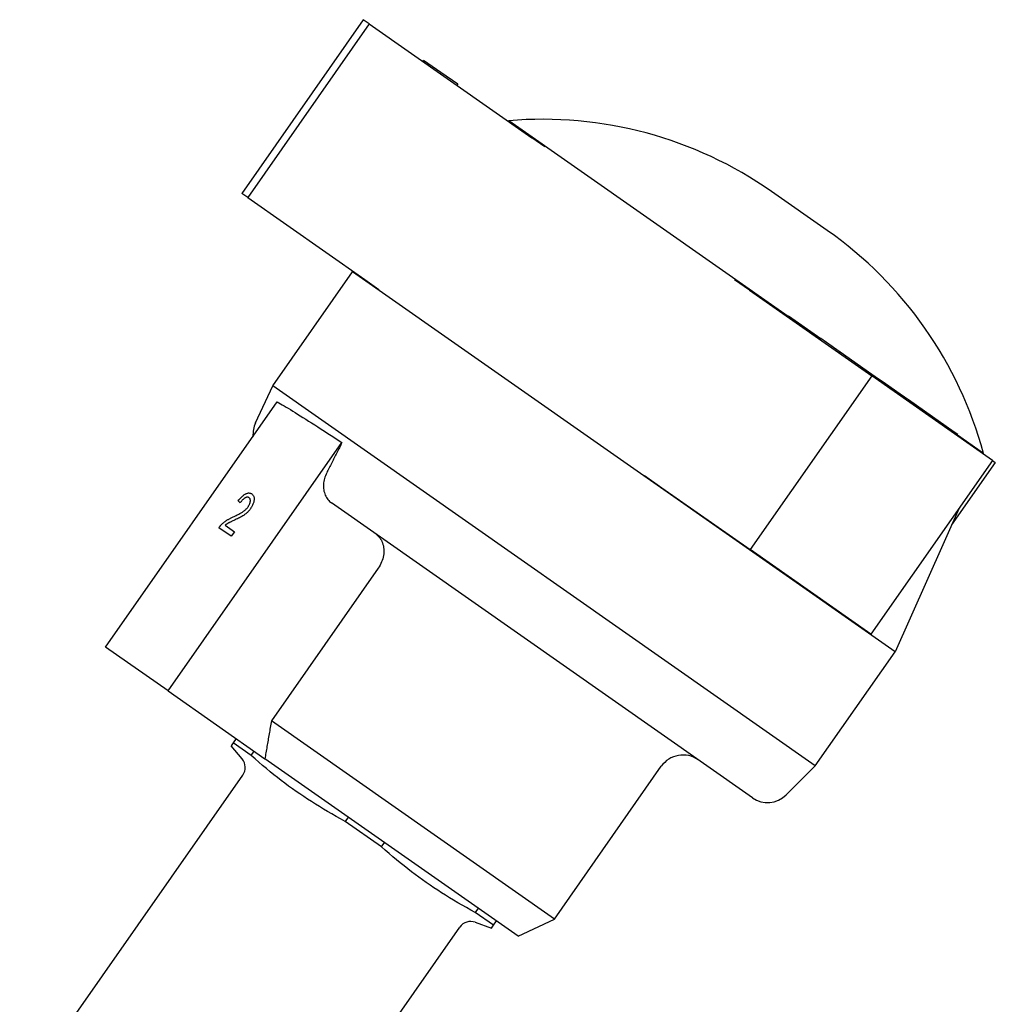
# Model space of a CAD drawing. Header units: millimetres. Extents: x 261 to 558, y -63 to 320.
# Tile 4 of 13: x 334 to 407, y 141 to 215. Entities that reach past the tile are written whole.
import ezdxf

# ---------------------------------------------------------------- set-up
doc = ezdxf.new("R2010")
doc.units = ezdxf.units.MM
doc.layers.add('Detail', color=2, linetype='Continuous')

msp = doc.modelspace()

# ---------------------------------------------------------------- linework, layer by layer
at = {"layer": 'Detail'}
for p, q in [((359.487, 215.03), (350.31, 201.924)), ((359.941, 214.712), (359.487, 215.03)), ((359.941, 214.712), (350.764, 201.606)), ((359.941, 214.712), (372.211, 206.121)), ((363.986, 211.88), (364.043, 211.962)), ((365.352, 211.046), (364.043, 211.962)), ((366.625, 210.154), (365.352, 211.046)), ((366.568, 210.072), (366.626, 210.154)), ((366.568, 210.072), (366.626, 210.154)), ((366.571, 210.07), (366.628, 210.152)), ((366.58, 210.063), (366.638, 210.145)), ((366.626, 210.154), (366.625, 210.154)), ((366.628, 210.152), (366.626, 210.154)), ((366.626, 210.154), (366.626, 210.154)), ((366.638, 210.145), (366.628, 210.152)), ((370.466, 207.403), (370.43, 207.368)), ((391.558, 192.634), (370.466, 207.403)), ((373.194, 205.432), (372.211, 206.121)), ((350.764, 201.606), (350.31, 201.924)), ((350.764, 201.606), (359.597, 195.421)), ((394.52, 199.118), (390.304, 202.07)), ((352.655, 187.402), (358.677, 196.003)), ((358.715, 196.039), (358.677, 196.003)), ((399.635, 167.324), (358.677, 196.003)), ((359.597, 195.421), (360.665, 194.673)), ((388.646, 194.613), (387.517, 195.404)), ((388.646, 194.613), (397.885, 188.144)), ((391.529, 192.594), (391.587, 192.676)), ((391.587, 192.676), (394.025, 190.968)), ((393.968, 190.887), (394.025, 190.968)), ((394.896, 190.359), (394.025, 190.968)), ((394.838, 190.277), (394.896, 190.359)), ((394.992, 190.292), (394.896, 190.359)), ((395.496, 189.939), (394.992, 190.292)), ((395.438, 189.857), (395.496, 189.939)), ((397.039, 188.858), (395.496, 189.939)), ((397.636, 188.44), (397.039, 188.858)), ((397.885, 188.144), (388.708, 175.037)), ((397.578, 188.358), (397.636, 188.44)), ((398.399, 187.906), (397.636, 188.44)), ((406.991, 181.767), (397.885, 188.144)), ((351.347, 184.597), (352.655, 187.402)), ((393.612, 158.723), (352.655, 187.402)), ((398.342, 187.824), (398.399, 187.906)), ((398.729, 187.675), (398.399, 187.906)), ((398.672, 187.593), (398.729, 187.675)), ((399.35, 187.24), (398.729, 187.675)), ((399.293, 187.158), (399.35, 187.24)), ((400.02, 186.771), (399.35, 187.24)), ((399.962, 186.689), (400.02, 186.771)), ((400.35, 186.54), (400.02, 186.771)), ((400.293, 186.458), (400.35, 186.54)), ((400.649, 186.33), (400.35, 186.54)), ((340.032, 167.675), (352.992, 186.185)), ((400.591, 186.248), (400.649, 186.33)), ((401.256, 185.905), (400.649, 186.33)), ((401.198, 185.824), (401.256, 185.905)), ((404.105, 183.911), (401.256, 185.905)), ((404.047, 183.829), (404.105, 183.911)), ((404.375, 183.721), (404.105, 183.911)), ((404.318, 183.639), (404.375, 183.721)), ((406.316, 182.3), (404.346, 183.68)), ((344.755, 164.368), (357.879, 183.111)), ((406.316, 182.3), (406.295, 182.255)), ((406.991, 181.767), (397.814, 168.661)), ((407.208, 181.615), (403.908, 176.902)), ((406.991, 181.767), (407.208, 181.615)), ((380.721, 180.63), (382.039, 179.707)), ((351.073, 179.241), (351.072, 179.241)), ((382.039, 179.707), (388.708, 175.037)), ((350.194, 178.566), (350.194, 178.566)), ((388.864, 156.311), (357.089, 178.559)), ((404.476, 178.175), (399.635, 167.324)), ((349.051, 176.872), (349.753, 176.38)), ((349.516, 176.041), (348.588, 176.691)), ((349.753, 176.38), (349.516, 176.041)), ((349.754, 176.38), (349.516, 176.041)), ((349.754, 176.38), (349.753, 176.38)), ((349.516, 176.041), (349.516, 176.041)), ((397.814, 168.661), (388.708, 175.037)), ((360.624, 173.643), (352.552, 162.116)), ((344.755, 164.368), (340.032, 167.675)), ((393.612, 158.723), (399.635, 167.324)), ((344.755, 164.368), (352.057, 159.255)), ((373.917, 147.156), (352.552, 162.116)), ((349.883, 160.778), (349.656, 160.454)), ((349.656, 160.454), (349.502, 160.235)), ((350.34, 159.236), (349.502, 160.235)), ((351.024, 159.496), (349.656, 160.454)), ((351.024, 159.496), (351.25, 159.82)), ((371.181, 145.864), (352.057, 159.255)), ((373.917, 147.156), (381.989, 158.684)), ((391.424, 156.535), (393.612, 158.723)), ((333.546, 133.959), (350.393, 158.02)), ((358.344, 154.852), (358.118, 154.529)), ((360.854, 152.614), (358.118, 154.529)), ((360.854, 152.614), (361.08, 152.937)), ((368.174, 147.97), (367.948, 147.646)), ((369.316, 146.688), (367.948, 147.646)), ((371.181, 145.864), (373.917, 147.156)), ((349.929, 122.488), (366.776, 146.549)), ((367.937, 146.915), (369.162, 146.469)), ((369.162, 146.469), (369.316, 146.688)), ((369.316, 146.688), (369.542, 147.012))]:
    msp.add_line(p, q, dxfattribs=at)
at = {"layer": 'Detail', "flags": 128}
for points in [[(352.992, 186.185), (353.109, 186.119), (353.235, 186.047), (353.369, 185.969), (353.511, 185.886), (353.661, 185.796), (353.82, 185.701), (353.986, 185.6), (354.161, 185.494), (354.343, 185.381), (354.533, 185.264), (354.73, 185.141), (354.934, 185.012), (355.146, 184.879), (355.364, 184.74), (355.59, 184.597), (355.821, 184.448), (356.059, 184.296), (356.303, 184.138), (356.553, 183.977), (356.809, 183.811), (357.069, 183.641), (357.334, 183.468), (357.604, 183.291), (357.879, 183.111)], [(357.879, 183.111), (357.83, 183.015), (357.782, 182.919), (357.733, 182.824), (357.685, 182.728), (357.636, 182.633), (357.588, 182.537), (357.54, 182.442), (357.492, 182.346), (357.443, 182.251), (357.395, 182.156), (357.347, 182.061), (357.299, 181.966), (357.251, 181.871), (357.203, 181.776), (357.155, 181.681), (357.107, 181.587), (357.059, 181.492), (357.011, 181.397), (356.963, 181.303), (356.916, 181.208), (356.868, 181.114), (356.82, 181.02), (356.772, 180.925), (356.725, 180.831)], [(356.725, 180.831), (356.674, 180.724), (356.629, 180.615), (356.59, 180.508), (356.558, 180.404), (356.532, 180.297), (356.51, 180.186), (356.494, 180.073), (356.484, 179.961), (356.479, 179.851), (356.48, 179.746), (356.488, 179.645), (356.502, 179.543), (356.522, 179.44), (356.549, 179.339), (356.58, 179.24), (356.616, 179.147), (356.657, 179.059), (356.703, 178.978), (356.755, 178.898), (356.814, 178.82), (356.878, 178.746), (356.946, 178.677), (357.017, 178.614), (357.089, 178.559)], [(350.053, 178.72), (350.103, 178.784), (350.152, 178.844), (350.201, 178.9), (350.249, 178.953), (350.296, 179.002), (350.343, 179.048), (350.389, 179.09), (350.435, 179.129), (350.48, 179.164), (350.525, 179.195), (350.569, 179.223), (350.613, 179.247), (350.656, 179.267), (350.698, 179.284), (350.739, 179.296), (350.78, 179.305), (350.819, 179.311), (350.858, 179.312), (350.895, 179.31), (350.932, 179.304), (350.969, 179.294), (351.004, 179.28), (351.039, 179.262), (351.072, 179.241)], [(351.072, 179.241), (351.105, 179.216), (351.134, 179.188), (351.16, 179.158), (351.182, 179.126), (351.201, 179.091), (351.217, 179.054), (351.23, 179.015), (351.239, 178.973), (351.245, 178.928), (351.248, 178.881), (351.247, 178.832), (351.243, 178.781), (351.236, 178.728), (351.226, 178.675), (351.213, 178.621), (351.198, 178.567), (351.179, 178.513), (351.158, 178.459), (351.134, 178.404), (351.108, 178.349), (351.078, 178.293), (351.046, 178.238), (351.01, 178.182), (350.972, 178.125)], [(351.073, 179.241), (351.105, 179.216), (351.134, 179.188), (351.16, 179.158), (351.182, 179.126), (351.201, 179.091), (351.217, 179.054), (351.23, 179.014), (351.239, 178.972), (351.245, 178.928), (351.248, 178.881), (351.247, 178.832), (351.243, 178.781), (351.236, 178.728), (351.226, 178.675), (351.213, 178.621), (351.198, 178.567), (351.179, 178.513), (351.158, 178.459), (351.134, 178.404), (351.108, 178.349), (351.078, 178.293), (351.046, 178.238), (351.01, 178.182), (350.972, 178.125)], [(350.194, 178.566), (350.188, 178.573), (350.182, 178.579), (350.176, 178.586), (350.17, 178.592), (350.164, 178.599), (350.158, 178.605), (350.152, 178.611), (350.146, 178.618), (350.141, 178.624), (350.135, 178.631), (350.129, 178.637), (350.123, 178.644), (350.117, 178.65), (350.111, 178.656), (350.105, 178.663), (350.1, 178.669), (350.094, 178.676), (350.088, 178.682), (350.082, 178.688), (350.076, 178.695), (350.071, 178.701), (350.065, 178.707), (350.059, 178.714), (350.053, 178.72)], [(350.865, 178.953), (350.844, 178.966), (350.822, 178.977), (350.799, 178.985), (350.776, 178.99), (350.752, 178.993), (350.727, 178.993), (350.701, 178.99), (350.675, 178.985), (350.648, 178.977), (350.62, 178.966), (350.591, 178.953), (350.562, 178.937), (350.532, 178.919), (350.502, 178.898), (350.472, 178.875), (350.441, 178.85), (350.411, 178.823), (350.38, 178.793), (350.35, 178.761), (350.319, 178.727), (350.288, 178.69), (350.257, 178.651), (350.225, 178.61), (350.194, 178.566)], [(350.865, 178.953), (350.844, 178.966), (350.822, 178.977), (350.799, 178.985), (350.776, 178.99), (350.752, 178.993), (350.727, 178.992), (350.701, 178.99), (350.675, 178.985), (350.648, 178.977), (350.62, 178.966), (350.591, 178.953), (350.562, 178.937), (350.532, 178.919), (350.502, 178.898), (350.472, 178.875), (350.441, 178.85), (350.411, 178.823), (350.381, 178.793), (350.35, 178.761), (350.319, 178.727), (350.288, 178.69), (350.257, 178.651), (350.225, 178.61), (350.194, 178.566)], [(350.789, 178.267), (350.813, 178.302), (350.834, 178.336), (350.855, 178.371), (350.873, 178.405), (350.89, 178.439), (350.905, 178.473), (350.918, 178.507), (350.93, 178.541), (350.94, 178.574), (350.948, 178.607), (350.955, 178.641), (350.959, 178.673), (350.962, 178.705), (350.964, 178.736), (350.963, 178.765), (350.96, 178.792), (350.955, 178.817), (350.948, 178.842), (350.939, 178.864), (350.928, 178.885), (350.915, 178.904), (350.9, 178.922), (350.883, 178.938), (350.865, 178.953)], [(349.672, 177.512), (349.752, 177.549), (349.83, 177.586), (349.903, 177.621), (349.974, 177.656), (350.04, 177.69), (350.104, 177.722), (350.163, 177.754), (350.22, 177.785), (350.272, 177.816), (350.321, 177.845), (350.367, 177.874), (350.408, 177.902), (350.448, 177.929), (350.485, 177.957), (350.522, 177.986), (350.557, 178.015), (350.591, 178.045), (350.623, 178.075), (350.654, 178.106), (350.684, 178.137), (350.712, 178.169), (350.739, 178.201), (350.765, 178.234), (350.789, 178.267)], [(350.972, 178.125), (350.941, 178.083), (350.91, 178.041), (350.877, 178.001), (350.843, 177.961), (350.808, 177.922), (350.773, 177.885), (350.736, 177.848), (350.698, 177.813), (350.659, 177.778), (350.618, 177.744), (350.575, 177.71), (350.53, 177.677), (350.483, 177.644), (350.434, 177.611), (350.384, 177.58), (350.331, 177.548), (350.275, 177.516), (350.212, 177.482), (350.143, 177.446), (350.067, 177.408), (349.985, 177.368), (349.898, 177.326), (349.804, 177.282), (349.704, 177.235)], [(350.972, 178.125), (350.942, 178.083), (350.91, 178.041), (350.877, 178), (350.843, 177.961), (350.809, 177.922), (350.773, 177.885), (350.736, 177.848), (350.698, 177.813), (350.659, 177.778), (350.618, 177.743), (350.575, 177.71), (350.53, 177.676), (350.483, 177.644), (350.434, 177.611), (350.384, 177.58), (350.331, 177.548), (350.275, 177.516), (350.212, 177.482), (350.143, 177.446), (350.067, 177.408), (349.986, 177.368), (349.898, 177.326), (349.804, 177.282), (349.704, 177.235)], [(348.588, 176.691), (348.596, 176.702), (348.603, 176.712), (348.61, 176.723), (348.618, 176.733), (348.625, 176.743), (348.633, 176.754), (348.641, 176.764), (348.648, 176.774), (348.656, 176.784), (348.664, 176.793), (348.671, 176.803), (348.679, 176.813), (348.687, 176.823), (348.695, 176.832), (348.703, 176.842), (348.712, 176.851), (348.72, 176.86), (348.728, 176.869), (348.736, 176.878), (348.745, 176.887), (348.753, 176.896), (348.761, 176.905), (348.77, 176.914), (348.779, 176.923)], [(348.779, 176.923), (348.807, 176.951), (348.836, 176.979), (348.865, 177.006), (348.895, 177.033), (348.925, 177.06), (348.956, 177.085), (348.987, 177.111), (349.019, 177.136), (349.051, 177.16), (349.084, 177.184), (349.117, 177.207), (349.151, 177.23), (349.186, 177.253), (349.222, 177.276), (349.26, 177.299), (349.3, 177.322), (349.341, 177.345), (349.383, 177.368), (349.427, 177.392), (349.473, 177.416), (349.52, 177.44), (349.569, 177.464), (349.62, 177.488), (349.672, 177.512)], [(349.704, 177.235), (349.648, 177.21), (349.596, 177.186), (349.548, 177.163), (349.502, 177.142), (349.46, 177.121), (349.421, 177.102), (349.386, 177.084), (349.353, 177.068), (349.324, 177.053), (349.298, 177.038), (349.275, 177.026), (349.255, 177.014), (349.237, 177.003), (349.219, 176.992), (349.201, 176.981), (349.184, 176.969), (349.166, 176.958), (349.149, 176.946), (349.132, 176.934), (349.115, 176.922), (349.099, 176.91), (349.083, 176.897), (349.067, 176.885), (349.051, 176.872)], [(349.704, 177.235), (349.649, 177.21), (349.597, 177.186), (349.548, 177.163), (349.502, 177.142), (349.46, 177.121), (349.421, 177.102), (349.386, 177.084), (349.353, 177.068), (349.324, 177.052), (349.298, 177.038), (349.275, 177.026), (349.255, 177.014), (349.237, 177.003), (349.219, 176.992), (349.201, 176.981), (349.184, 176.969), (349.166, 176.958), (349.149, 176.946), (349.132, 176.934), (349.116, 176.922), (349.099, 176.91), (349.083, 176.897), (349.067, 176.885), (349.051, 176.872)], [(360.427, 176.222), (360.509, 176.159), (360.589, 176.087), (360.664, 176.007), (360.734, 175.921), (360.797, 175.832), (360.852, 175.741), (360.899, 175.644), (360.941, 175.539), (360.976, 175.428), (361.005, 175.313), (361.027, 175.198), (361.04, 175.083), (361.046, 174.967), (361.043, 174.845), (361.033, 174.719), (361.016, 174.592), (360.992, 174.466), (360.962, 174.346), (360.923, 174.228), (360.876, 174.106), (360.821, 173.984), (360.76, 173.865), (360.694, 173.75), (360.624, 173.643)], [(352.552, 162.116), (352.531, 161.991), (352.509, 161.866), (352.487, 161.742), (352.466, 161.618), (352.444, 161.495), (352.423, 161.372), (352.402, 161.25), (352.381, 161.129), (352.36, 161.008), (352.339, 160.887), (352.318, 160.767), (352.298, 160.648), (352.277, 160.529), (352.257, 160.411), (352.236, 160.293), (352.216, 160.176), (352.196, 160.059), (352.176, 159.942), (352.156, 159.827), (352.136, 159.711), (352.116, 159.597), (352.096, 159.482), (352.077, 159.368), (352.057, 159.255)], [(358.118, 154.529), (357.776, 154.715), (357.441, 154.9), (357.115, 155.085), (356.795, 155.27), (356.482, 155.456), (356.174, 155.642), (355.872, 155.83), (355.574, 156.018), (355.28, 156.209), (354.99, 156.401), (354.702, 156.596), (354.417, 156.793), (354.135, 156.993), (353.853, 157.197), (353.573, 157.404), (353.294, 157.615), (353.014, 157.831), (352.735, 158.051), (352.454, 158.276), (352.173, 158.507), (351.89, 158.744), (351.604, 158.987), (351.316, 159.238), (351.024, 159.496)], [(367.948, 147.646), (367.605, 147.832), (367.271, 148.017), (366.945, 148.202), (366.625, 148.387), (366.312, 148.573), (366.004, 148.759), (365.702, 148.947), (365.404, 149.136), (365.11, 149.326), (364.819, 149.518), (364.532, 149.713), (364.247, 149.91), (363.964, 150.111), (363.683, 150.314), (363.403, 150.521), (363.124, 150.732), (362.844, 150.948), (362.565, 151.168), (362.284, 151.393), (362.003, 151.624), (361.719, 151.861), (361.434, 152.105), (361.145, 152.355), (360.854, 152.614)]]:
    msp.add_lwpolyline(points, dxfattribs=at)
at = {"layer": 'Detail'}
for centre, radius, start, end in [((373.04, 177.415), 30.098, 55, 94.90677), ((377.256, 174.463), 30.098, 15.09323, 55), ((353.159, 183.752), 1.999, 155, 184.97757), ((349.574, 158.594), 1, 325, 40), ((383.626, 157.537), 1.999, 55, 145), ((390.01, 157.948), 1.999, 235, 315), ((367.595, 145.975), 1, 70, 145)]:
    msp.add_arc(centre, radius, start, end, dxfattribs=at)

doc.saveas('drawing.dxf')
